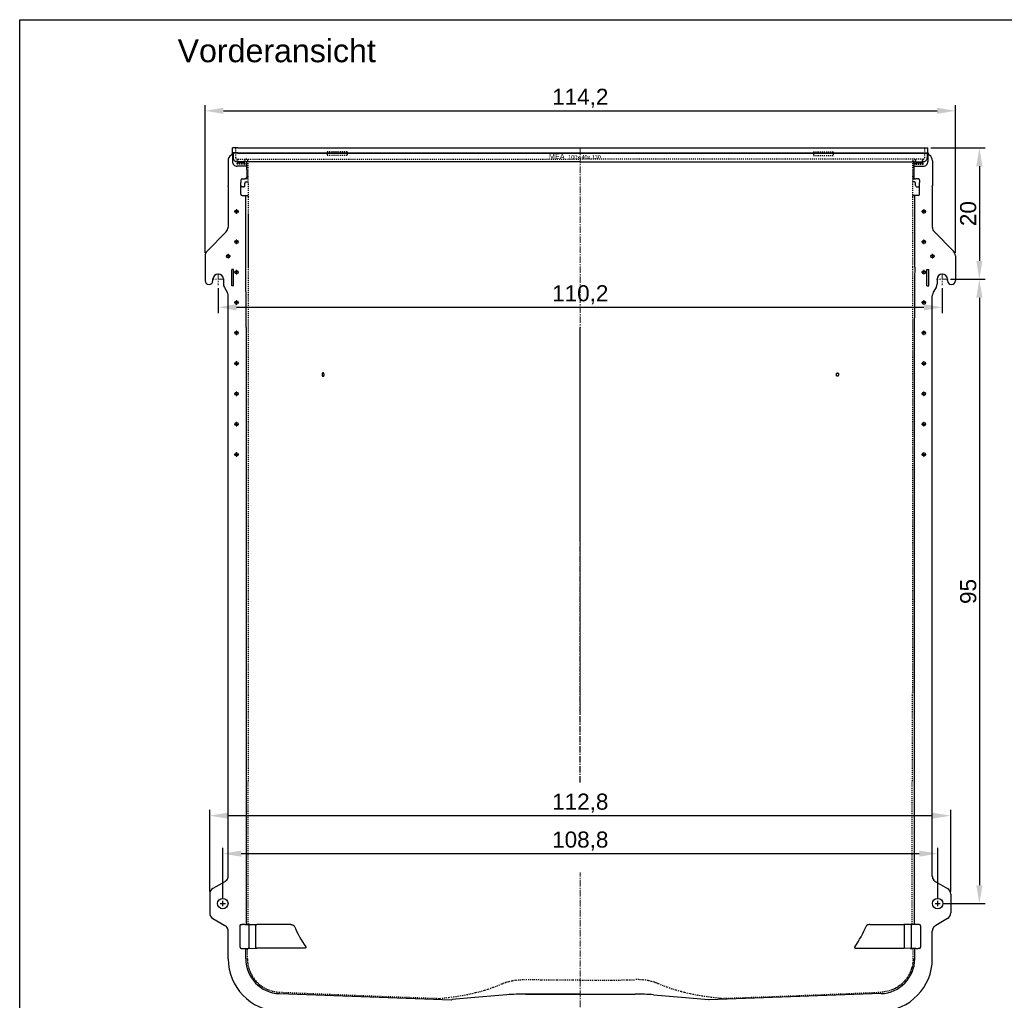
# Model space of a CAD drawing. Header units: millimetres. Extents: x 251 to 3171, y -906 to 1333.
# Tile 2 of 3: x 251 to 1750, y -159 to 1333. Entities that reach past the tile are written whole.
import ezdxf

# ---------------------------------------------------------------- set-up
doc = ezdxf.new("R2010")
doc.units = ezdxf.units.MM
for name, pattern in [('CENTER', [50.8, 31.75, -6.35, 6.35, -6.35]), ('DOTTED', [3.175, 1.5875, -1.5875]), ('HIDDEN2', [0.1875, 0.125, -0.0625])]:
    doc.linetypes.add(name, pattern=pattern)
doc.layers.add('1', color=5, linetype='Continuous')
doc.layers.add('180', color=90, linetype='DOTTED')
for name, color, linetype, lineweight in [('Bemassung', 1, 'Continuous', 25), ('Mittellinie', 2, 'CENTER', 25), ('Schraffur', 253, 'Continuous', 25)]:
    doc.layers.add(name, color=color, linetype=linetype, lineweight=lineweight)
doc.styles.get("Standard").update_dxf_attribs({"font": 'arial.ttf'})
doc.styles.add('TSTYLE7', font='arial.ttf', dxfattribs={"width": 0.95, "height": 6})
doc.styles.add('TSTYLE8', font='arial.ttf', dxfattribs={"width": 0.95, "height": 8})
doc.dimstyles.new('MEA', dxfattribs={"dimscale": 0, "dimtxt": 3.5, "dimasz": 4, "dimexe": 1.25, "dimexo": 0.625, "dimtad": 1, "dimtxsty": 'Standard', "dimcen": 4, "dimadec": 0, "dimazin": 2, "dimtfac": 1, "dimtmove": 0, "dimatfit": 3, "dimfxl": 1, "dimtvp": 1, "dimtolj": 1, "dimtzin": 0, "dimarcsym": 0})

# ---------------------------------------------------------------- blocks, each defined once
blk = doc.blocks.new('*D220')
at = {"layer": 'Bemassung', "color": 0, "lineweight": -2, "ltscale": 0.3, "transparency": 16777216}
for p, q in [((533.1, 978), (533.1, 1202.9)), ((1675.1, 978), (1675.1, 1202.9)), ((561.1, 1194.1), (1647.1, 1194.1))]:
    blk.add_line(p, q, dxfattribs=at)
at = {"layer": 'Bemassung', "color": 0, "lineweight": 25, "ltscale": 0.3, "transparency": 16777216}
for points in [[(561.1, 1198.8), (561.1, 1189.5), (533.1, 1194.1)], [(1647.1, 1198.8), (1647.1, 1189.5), (1675.1, 1194.1)]]:
    blk.add_solid(points, dxfattribs=at)
at = {"layer": 'Defpoints', "color": 0, "lineweight": 25, "ltscale": 0.3, "transparency": 16777216}
for p in [(1675.1, 1194.1), (533.1, 973.6), (1675.1, 973.6)]:
    blk.add_point(p, dxfattribs=at)
at = {"layer": 'Bemassung', "color": 0, "lineweight": 25, "ltscale": 0.3, "transparency": 16777216, "insert": (1104.1, 1213.2), "char_height": 24.5, "attachment_point": 5}
blk.add_mtext('\\A1;114,2', dxfattribs=at)
blk = doc.blocks.new('*D223')
at = {"layer": 'Bemassung', "color": 0, "lineweight": -2, "ltscale": 0.3, "transparency": 16777216}
for p, q in [((553.1, 924.4), (553.1, 886.4)), ((1655.1, 924.4), (1655.1, 886.4)), ((581.1, 895.1), (1627.1, 895.1))]:
    blk.add_line(p, q, dxfattribs=at)
at = {"layer": 'Bemassung', "color": 0, "lineweight": 25, "ltscale": 0.3, "transparency": 16777216}
for points in [[(581.1, 899.8), (581.1, 890.4), (553.1, 895.1)], [(1627.1, 899.8), (1627.1, 890.4), (1655.1, 895.1)]]:
    blk.add_solid(points, dxfattribs=at)
at = {"layer": 'Defpoints', "color": 0, "lineweight": 25, "ltscale": 0.3, "transparency": 16777216}
for p in [(553.1, 928.7), (1655.1, 928.7), (1655.1, 895.1)]:
    blk.add_point(p, dxfattribs=at)
at = {"layer": 'Bemassung', "color": 0, "lineweight": 25, "ltscale": 0.3, "transparency": 16777216, "insert": (1104.1, 914.2), "char_height": 24.5, "attachment_point": 5}
blk.add_mtext('\\A1;110,2', dxfattribs=at)
blk = doc.blocks.new('*D224')
at = {"layer": 'Bemassung', "color": 0, "lineweight": -2, "ltscale": 0.3, "transparency": 16777216}
for p, q in [((1637.7, 1137.7), (1720.3, 1137.7)), ((1711.5, 1109.7), (1711.5, 965.7)), ((1667.5, 937.7), (1720.3, 937.7))]:
    blk.add_line(p, q, dxfattribs=at)
at = {"layer": 'Bemassung', "color": 0, "lineweight": 25, "ltscale": 0.3, "transparency": 16777216}
for points in [[(1706.9, 1109.7), (1716.2, 1109.7), (1711.5, 1137.7)], [(1706.9, 965.7), (1716.2, 965.7), (1711.5, 937.7)]]:
    blk.add_solid(points, dxfattribs=at)
at = {"layer": 'Defpoints', "color": 0, "lineweight": 25, "ltscale": 0.3, "transparency": 16777216}
for p in [(1633.3, 1137.7), (1663.1, 937.7), (1711.5, 937.7)]:
    blk.add_point(p, dxfattribs=at)
at = {"layer": 'Bemassung', "color": 0, "lineweight": 25, "ltscale": 0.3, "transparency": 16777216, "insert": (1694.6, 1037.7), "char_height": 24.5, "attachment_point": 5, "rotation": 90}
blk.add_mtext('\\A1;20', dxfattribs=at)
blk = doc.blocks.new('*D225')
at = {"layer": 'Bemassung', "color": 0, "lineweight": -2, "ltscale": 0.3, "transparency": 16777216}
for p, q in [((1667.5, 937.7), (1720.3, 937.7)), ((1711.6, 909.7), (1711.6, 15.7)), ((1656.5, -12.3), (1720.3, -12.3))]:
    blk.add_line(p, q, dxfattribs=at)
at = {"layer": 'Bemassung', "color": 0, "lineweight": 25, "ltscale": 0.3, "transparency": 16777216}
for points in [[(1706.9, 909.7), (1716.2, 909.7), (1711.6, 937.7)], [(1706.9, 15.7), (1716.2, 15.7), (1711.6, -12.3)]]:
    blk.add_solid(points, dxfattribs=at)
at = {"layer": 'Defpoints', "color": 0, "lineweight": 25, "ltscale": 0.3, "transparency": 16777216}
for p in [(1663.1, 937.7), (1652.1, -12.3), (1711.6, -12.3)]:
    blk.add_point(p, dxfattribs=at)
at = {"layer": 'Bemassung', "color": 0, "lineweight": 25, "ltscale": 0.3, "transparency": 16777216, "insert": (1694.7, 462.7), "char_height": 24.5, "attachment_point": 5, "rotation": 90}
blk.add_mtext('\\A1;95', dxfattribs=at)
blk = doc.blocks.new('*D226')
at = {"layer": 'Bemassung', "color": 0, "lineweight": -2, "ltscale": 0.3, "transparency": 16777216}
for p, q in [((560.1, -3.9), (560.1, 72.5)), ((588.1, 63.8), (1620.1, 63.8)), ((1648.1, -3.9), (1648.1, 72.5))]:
    blk.add_line(p, q, dxfattribs=at)
at = {"layer": 'Bemassung', "color": 0, "lineweight": 25, "ltscale": 0.3, "transparency": 16777216}
for points in [[(588.1, 68.4), (588.1, 59.1), (560.1, 63.8)], [(1620.1, 68.4), (1620.1, 59.1), (1648.1, 63.8)]]:
    blk.add_solid(points, dxfattribs=at)
at = {"layer": 'Defpoints', "color": 0, "lineweight": 25, "ltscale": 0.3, "transparency": 16777216}
for p in [(1648.1, 63.8), (560.1, -8.3), (1648.1, -8.3)]:
    blk.add_point(p, dxfattribs=at)
at = {"layer": 'Bemassung', "color": 0, "lineweight": 25, "ltscale": 0.3, "transparency": 16777216, "insert": (1104.1, 82.9), "char_height": 24.5, "attachment_point": 5}
blk.add_mtext('\\A1;108,8', dxfattribs=at)
blk = doc.blocks.new('*D227')
at = {"layer": 'Bemassung', "color": 0, "lineweight": -2, "ltscale": 0.3, "transparency": 16777216}
for p, q in [((540.1, 6.3), (540.1, 130.3)), ((1640.1, 121.5), (568.1, 121.5)), ((1668.1, 6.3), (1668.1, 130.3))]:
    blk.add_line(p, q, dxfattribs=at)
at = {"layer": 'Bemassung', "color": 0, "lineweight": 25, "ltscale": 0.3, "transparency": 16777216}
for points in [[(568.1, 126.2), (568.1, 116.9), (540.1, 121.5)], [(1640.1, 126.2), (1640.1, 116.9), (1668.1, 121.5)]]:
    blk.add_solid(points, dxfattribs=at)
at = {"layer": 'Defpoints', "color": 0, "lineweight": 25, "ltscale": 0.3, "transparency": 16777216}
for p in [(540.1, 121.5), (540.1, 2), (1668.1, 2)]:
    blk.add_point(p, dxfattribs=at)
at = {"layer": 'Bemassung', "color": 0, "lineweight": 25, "ltscale": 0.3, "transparency": 16777216, "insert": (1104.1, 140.6), "char_height": 24.5, "attachment_point": 5}
blk.add_mtext('\\A1;112,8', dxfattribs=at)

msp = doc.modelspace()

# ---------------------------------------------------------------- linework, layer by layer
at = {"lineweight": 25, "ltscale": 0.3}
for p, q in [((575.82, 1137.73), (574.83, 1137.73)), ((574.83, 1130.67), (574.83, 1137.73)), ((574.83, 1130.67), (574.84, 1130.31)), ((574.84, 1130.31), (574.85, 1130.05)), ((575.82, 1130.31), (574.85, 1130.31)), ((575.85, 1129.73), (574.85, 1130.31)), ((574.85, 1130.31), (574.85, 1130.05)), ((574.85, 1130.05), (574.86, 1116.95)), ((582.82, 1137.73), (575.82, 1137.73)), ((582.82, 1130.31), (575.82, 1130.31)), ((576.82, 1129.73), (575.85, 1129.73)), ((582.82, 1129.73), (576.82, 1129.73)), ((582.82, 1137.73), (1625.35, 1137.73)), ((582.82, 1130.31), (1625.35, 1130.31)), ((582.82, 1129.73), (1625.35, 1129.73)), ((1625.35, 1137.73), (1632.35, 1137.73)), ((1625.35, 1130.31), (1632.35, 1130.31)), ((1625.35, 1129.73), (1631.35, 1129.73)), ((1631.35, 1129.73), (1632.32, 1129.73)), ((1632.32, 1129.73), (1633.32, 1130.31)), ((1632.32, 1129.73), (1632.32, 1122.73)), ((1632.35, 1137.73), (1633.33, 1137.73)), ((1632.35, 1130.31), (1633.32, 1130.31)), ((1633.32, 1130.05), (1633.32, 1125.34)), ((1633.32, 1125.34), (1633.32, 1116.95)), ((1633.33, 1130.67), (1633.33, 1137.73)), ((568.09, 1118.13), (568.09, 1080.08)), ((1104.08, 1116.73), (581.85, 1116.73)), ((596.22, 1109.97), (581.86, 1109.94)), ((582.91, 1116.73), (582.86, 1115.73)), ((592.3, 1114.73), (583.86, 1114.73)), ((593.26, 1116.73), (593.3, 1115.73)), ((596.16, 1116.73), (596.4, 1092.78)), ((1104.08, 1116.73), (1626.32, 1116.73)), ((1612.01, 1116.73), (1611.77, 1092.78)), ((1611.94, 1109.97), (1626.31, 1109.94)), ((1614.91, 1116.73), (1614.86, 1115.73)), ((1615.86, 1114.73), (1624.3, 1114.73)), ((1625.26, 1116.73), (1625.3, 1115.73)), ((1640.08, 1118.13), (1640.08, 1080.08)), ((568.09, 1080.08), (568.18, 1079.99)), ((568.26, 1078.99), (568.26, 1017.8)), ((587.6, 1088.71), (587.6, 1085.91)), ((587.6, 1085.89), (587.6, 1084.95)), ((587.6, 1084.09), (587.6, 1084.94)), ((587.6, 1067.27), (587.6, 1084.09)), ((589.6, 1090.71), (593.41, 1090.71)), ((595.4, 1090.78), (593.41, 1090.71)), ((593.6, 1080.4), (593.6, 1083.95)), ((596.4, 1090.78), (595.42, 1090.78)), ((595.59, 1085.95), (598.4, 1085.96)), ((1612.57, 1085.95), (1609.77, 1085.96)), ((1611.77, 1090.78), (1612.75, 1090.78)), ((1612.76, 1090.78), (1614.76, 1090.71)), ((1614.57, 1080.41), (1614.57, 1083.95)), ((1618.56, 1090.71), (1614.76, 1090.71)), ((1620.56, 1088.71), (1620.56, 1085.91)), ((1620.56, 1085.9), (1620.57, 1084.95)), ((1620.57, 1084.09), (1620.57, 1084.94)), ((1620.57, 1067.27), (1620.57, 1084.09)), ((1639.9, 1078.99), (1639.9, 1017.8)), ((1640.08, 1080.08), (1639.98, 1079.99)), ((591.6, 1078.41), (589.6, 1078.41)), ((589.6, 1065.27), (594.34, 1065.21)), ((594.34, 1065.21), (596.54, 1065.21)), ((1613.83, 1065.21), (1611.63, 1065.21)), ((1618.57, 1065.27), (1613.83, 1065.21)), ((1616.56, 1078.41), (1618.56, 1078.41)), ((565.16, 1009.81), (536.01, 980.66)), ((568.18, 1016.8), (568.09, 1016.71)), ((568.18, 1016.8), (568.21, 1016.88)), ((568.26, 1017.8), (568.21, 1016.88)), ((1639.9, 1017.8), (1639.96, 1016.88)), ((1639.98, 1016.8), (1639.96, 1016.88)), ((1639.98, 1016.8), (1640.08, 1016.71)), ((1643.01, 1009.81), (1672.15, 980.66)), ((533.08, 973.59), (533.08, 935.73)), ((1675.08, 973.59), (1675.08, 935.73)), ((573.58, 927.73), (573.58, 952.73)), ((576.58, 952.73), (573.58, 952.73)), ((576.58, 927.73), (576.58, 952.73)), ((1631.58, 927.73), (1631.58, 952.73)), ((1631.58, 952.73), (1634.58, 952.73)), ((1634.58, 927.73), (1634.58, 952.73)), ((545.08, 935.73), (545.08, 937.73)), ((561.08, 937.73), (561.08, 930.41)), ((1647.08, 937.73), (1647.08, 930.41)), ((1663.08, 935.73), (1663.08, 937.73)), ((562.42, 925.41), (566.75, 917.92)), ((576.58, 927.73), (573.58, 927.73)), ((1631.58, 927.73), (1634.58, 927.73)), ((1645.74, 925.41), (1641.42, 917.92)), ((568.17, 913.02), (568.03, 914.01)), ((568.18, 913), (568.21, 912.92)), ((568.26, 912), (568.21, 912.92)), ((568.26, 29.67), (568.26, 912)), ((1639.9, 912), (1639.96, 912.92)), ((1639.9, 29.67), (1639.9, 912)), ((1639.98, 913), (1639.96, 912.92)), ((1640, 913.02), (1640.14, 914.01)), ((595.66, 864.5), (595.66, -43.85)), ((1612.51, 864.5), (1612.51, -43.85)), ((563.09, 21.01), (545.09, 10.62)), ((563.8, 21.47), (563.09, 21.01)), ((565.13, 22.46), (563.8, 21.47)), ((565.17, 22.48), (565.13, 22.46)), ((1643, 22.48), (1643.03, 22.46)), ((1643.03, 22.46), (1644.36, 21.47)), ((1644.36, 21.47), (1645.08, 21.01)), ((1645.08, 21.01), (1663.08, 10.62)), ((540.09, 1.96), (540.09, -26.49)), ((1668.08, 1.96), (1668.08, -26.49)), ((545.09, -35.15), (563.09, -45.55)), ((588.13, -44.05), (588.8, -44.05)), ((588.8, -44.05), (589.62, -43.95)), ((593.48, -43.85), (598.77, -43.85)), ((601.4, -43.88), (598.77, -43.85)), ((601.4, -43.88), (611.77, -44.19)), ((663.55, -44.19), (611.77, -44.19)), ((1544.62, -44.2), (1596.4, -44.2)), ((1606.77, -43.88), (1596.4, -44.2)), ((1606.77, -43.88), (1609.39, -43.85)), ((1614.69, -43.85), (1609.39, -43.85)), ((1619.36, -44.06), (1618.55, -43.95)), ((1620.04, -44.06), (1619.36, -44.06)), ((1663.08, -35.15), (1645.08, -45.55)), ((563.09, -45.55), (564.05, -46.18)), ((565.31, -47.17), (564.05, -46.18)), ((565.34, -47.19), (565.31, -47.17)), ((568.26, -96.31), (568.26, -54.21)), ((586.14, -46.05), (586.22, -78.45)), ((600.09, -78.58), (600.09, -45.83)), ((610.46, -78.26), (610.46, -46.15)), ((1597.71, -78.26), (1597.71, -46.15)), ((1608.08, -78.58), (1608.08, -45.83)), ((1622.03, -46.05), (1621.94, -78.45)), ((1639.9, -96.31), (1639.9, -54.21)), ((1642.82, -47.19), (1642.86, -47.17)), ((1642.86, -47.17), (1644.12, -46.18)), ((1645.08, -45.55), (1644.12, -46.18)), ((588.22, -80.44), (588.8, -80.44)), ((588.8, -80.44), (589.62, -80.55)), ((593.48, -80.65), (598.77, -80.65)), ((595.07, -96.31), (595.07, -80.65)), ((601.4, -80.62), (598.77, -80.65)), ((601.4, -80.62), (611.77, -80.31)), ((683.27, -80.31), (611.77, -80.31)), ((1524.9, -80.31), (1596.4, -80.31)), ((1606.77, -80.62), (1596.4, -80.31)), ((1606.77, -80.62), (1609.39, -80.65)), ((1614.69, -80.65), (1609.39, -80.65)), ((1613.09, -96.31), (1613.09, -80.65)), ((1619.36, -80.45), (1618.55, -80.55)), ((1619.95, -80.45), (1619.36, -80.45)), ((646.23, -149.29), (908.08, -158.79)), ((1561.93, -149.29), (1300.08, -158.79)), ((908.08, -158.79), (908.4, -158.47)), ((908.4, -158.47), (908.98, -158.36)), ((937.58, -155.86), (908.98, -158.36)), ((992.37, -151.07), (937.58, -155.86)), ((1020.65, -150.04), (1187.51, -150.04)), ((1104.08, -150.08), (1020.65, -150.08)), ((1215.8, -151.07), (1270.58, -155.86)), ((1270.58, -155.86), (1299.18, -158.36)), ((1299.76, -158.47), (1299.18, -158.36)), ((1300.08, -158.79), (1299.76, -158.47)), ((1300.08, -158.79), (1299.76, -158.47))]:
    msp.add_line(p, q, dxfattribs=at)
at = {"color": 7, "linetype": 'Continuous'}
for p, q in [((575.85, 1129.73), (575.85, 1122.73)), ((575.85, 1129.73), (575.85, 1122.73)), ((1633.33, 1130.67), (1633.33, 1130.31)), ((545.08, 937.73), (544.72, 937.73)), ((561.08, 937.73), (561.45, 937.73)), ((1647.08, 937.73), (1646.72, 937.73)), ((1663.08, 937.73), (1663.45, 937.73)), ((1104.08, 864.66), (1104.08, 864.62)), ((1104.08, 637.73), (1104.08, 864.62)), ((1104.08, 537.73), (1104.09, 637.73)), ((1104.08, -130.03), (1104.08, -128.28))]:
    msp.add_line(p, q, dxfattribs=at)
at = {"color": 5, "linetype": 'Continuous'}
msp.add_line((1633.32, 1130.31), (1633.32, 1130.05), dxfattribs=at)
at = {"color": 7, "linetype": 'HIDDEN2'}
for p, q in [((1633.33, 1130.31), (1633.32, 1130.05)), ((1104.08, 864.6), (1104.08, 864.51))]:
    msp.add_line(p, q, dxfattribs=at)
at = {"lineweight": 25, "ltscale": 0.3}
msp.add_lwpolyline([(250.91, 1332.78), (3170.58, 1332.78), (3170.58, -906.49), (250.91, -906.49)], close=True, dxfattribs=at)
for points in [[(568.26, 1078.99), (568.26, 1079.2), (568.26, 1079.4), (568.25, 1079.59), (568.23, 1079.74), (568.22, 1079.86), (568.2, 1079.95), (568.2, 1079.96), (568.19, 1079.97), (568.19, 1079.98), (568.19, 1079.98), (568.19, 1079.98), (568.18, 1079.99)], [(1639.9, 1078.99), (1639.91, 1079.2), (1639.91, 1079.4), (1639.92, 1079.59), (1639.93, 1079.74), (1639.95, 1079.86), (1639.97, 1079.95), (1639.97, 1079.96), (1639.97, 1079.97), (1639.98, 1079.98), (1639.98, 1079.98), (1639.98, 1079.98), (1639.98, 1079.99)], [(594.98, 956.11), (594.89, 990.88), (594.99, 1025.65), (594.98, 1065.21)], [(596.54, 1065.21), (596.69, 1065.2), (596.84, 1065.18), (596.99, 1065.15), (597.13, 1065.1), (597.28, 1065.05), (597.41, 1064.98), (597.55, 1064.91), (597.67, 1064.82), (597.79, 1064.72), (597.9, 1064.62), (598, 1064.5), (598.1, 1064.38), (598.18, 1064.25), (598.26, 1064.11), (598.32, 1063.97), (598.38, 1063.82), (598.42, 1063.67), (598.45, 1063.52), (598.47, 1063.37), (598.48, 1063.21)], [(1611.63, 1065.21), (1611.48, 1065.2), (1611.33, 1065.18), (1611.18, 1065.15), (1611.03, 1065.1), (1610.89, 1065.05), (1610.75, 1064.98), (1610.62, 1064.91), (1610.49, 1064.82), (1610.38, 1064.72), (1610.26, 1064.62), (1610.16, 1064.5), (1610.07, 1064.38), (1609.98, 1064.25), (1609.91, 1064.11), (1609.84, 1063.97), (1609.79, 1063.82), (1609.75, 1063.67), (1609.72, 1063.52), (1609.7, 1063.37), (1609.69, 1063.21)], [(1613.18, 956.11), (1613.28, 990.88), (1613.17, 1025.65), (1613.19, 1065.21)], [(711.05, 792.73), (711.07, 792.5), (711.09, 792.28), (711.13, 792.05), (711.19, 791.83), (711.26, 791.61), (711.33, 791.41), (711.41, 791.22), (711.51, 791.04), (711.62, 790.87), (711.74, 790.7), (711.86, 790.57), (711.95, 790.48), (712.06, 790.4), (712.12, 790.35), (712.19, 790.31), (712.26, 790.27), (712.33, 790.23), (712.4, 790.2), (712.47, 790.18), (712.54, 790.16), (712.62, 790.15), (712.69, 790.14), (712.76, 790.14), (712.84, 790.14), (712.91, 790.15), (712.98, 790.16), (713.05, 790.18), (713.12, 790.2), (713.19, 790.23), (713.26, 790.27), (713.33, 790.31), (713.39, 790.35), (713.45, 790.39), (713.52, 790.45), (713.58, 790.51), (713.66, 790.6), (713.74, 790.7), (713.85, 790.86), (713.92, 790.99), (713.98, 791.11), (714.06, 791.31), (714.16, 791.61), (714.21, 791.83), (714.24, 792.05), (714.26, 792.28), (714.27, 792.51), (714.27, 792.73), (714.25, 792.96), (714.22, 793.19), (714.18, 793.42), (714.13, 793.64), (714.06, 793.86), (713.99, 794.05), (713.9, 794.24), (713.81, 794.43), (713.7, 794.6), (713.57, 794.76), (713.45, 794.9), (713.36, 794.99), (713.25, 795.07), (713.19, 795.12), (713.12, 795.16), (713.05, 795.2), (712.98, 795.23), (712.9, 795.26), (712.83, 795.29), (712.76, 795.3), (712.69, 795.32), (712.62, 795.32), (712.54, 795.33), (712.47, 795.32), (712.4, 795.32), (712.33, 795.3), (712.26, 795.29), (712.19, 795.26), (712.12, 795.23), (712.05, 795.2), (711.98, 795.16), (711.92, 795.12), (711.86, 795.07), (711.79, 795.02), (711.73, 794.96), (711.65, 794.86), (711.57, 794.76), (711.46, 794.61), (711.39, 794.48), (711.33, 794.35), (711.25, 794.16), (711.16, 793.86), (711.11, 793.64), (711.08, 793.41), (711.05, 793.19), (711.05, 792.96), (711.05, 792.73)], [(1497.12, 792.73), (1497.1, 792.5), (1497.07, 792.28), (1497.03, 792.05), (1496.98, 791.83), (1496.91, 791.61), (1496.84, 791.41), (1496.75, 791.22), (1496.66, 791.04), (1496.55, 790.87), (1496.43, 790.7), (1496.31, 790.57), (1496.21, 790.48), (1496.11, 790.4), (1496.04, 790.35), (1495.98, 790.31), (1495.91, 790.27), (1495.84, 790.23), (1495.76, 790.2), (1495.69, 790.18), (1495.62, 790.16), (1495.55, 790.15), (1495.48, 790.14), (1495.4, 790.14), (1495.33, 790.14), (1495.26, 790.15), (1495.19, 790.16), (1495.12, 790.18), (1495.05, 790.2), (1494.98, 790.23), (1494.91, 790.27), (1494.84, 790.31), (1494.78, 790.35), (1494.72, 790.39), (1494.65, 790.45), (1494.59, 790.51), (1494.5, 790.6), (1494.42, 790.7), (1494.32, 790.86), (1494.25, 790.99), (1494.18, 791.11), (1494.1, 791.31), (1494.01, 791.61), (1493.96, 791.83), (1493.92, 792.05), (1493.9, 792.28), (1493.89, 792.51), (1493.9, 792.73), (1493.91, 792.96), (1493.94, 793.19), (1493.98, 793.42), (1494.04, 793.64), (1494.11, 793.86), (1494.18, 794.05), (1494.26, 794.24), (1494.36, 794.43), (1494.47, 794.6), (1494.59, 794.76), (1494.71, 794.9), (1494.81, 794.99), (1494.91, 795.07), (1494.98, 795.12), (1495.05, 795.16), (1495.12, 795.2), (1495.19, 795.23), (1495.26, 795.26), (1495.33, 795.29), (1495.4, 795.3), (1495.48, 795.32), (1495.55, 795.32), (1495.62, 795.33), (1495.69, 795.32), (1495.77, 795.32), (1495.84, 795.3), (1495.91, 795.29), (1495.98, 795.26), (1496.05, 795.23), (1496.12, 795.2), (1496.18, 795.16), (1496.25, 795.12), (1496.31, 795.07), (1496.37, 795.02), (1496.43, 794.96), (1496.52, 794.86), (1496.6, 794.76), (1496.7, 794.61), (1496.77, 794.48), (1496.83, 794.35), (1496.91, 794.16), (1497.01, 793.86), (1497.05, 793.64), (1497.09, 793.41), (1497.11, 793.19), (1497.12, 792.96), (1497.12, 792.73)], [(565.17, 22.48), (565.19, 22.49), (565.2, 22.5), (565.25, 22.53), (565.37, 22.63), (565.51, 22.76), (565.67, 22.91), (565.83, 23.09), (566, 23.28), (566.16, 23.47)], [(1643, 22.48), (1642.98, 22.49), (1642.96, 22.5), (1642.92, 22.53), (1642.8, 22.63), (1642.65, 22.76), (1642.49, 22.91), (1642.33, 23.09), (1642.17, 23.28), (1642.01, 23.47)], [(600.09, -45.83), (600.11, -45.53), (600.16, -45.24), (600.2, -45.09), (600.25, -44.96), (600.3, -44.82), (600.36, -44.7), (600.42, -44.58), (600.49, -44.47), (600.57, -44.36), (600.65, -44.27), (600.73, -44.18), (600.82, -44.11), (600.91, -44.04), (601, -43.99), (601.1, -43.94), (601.15, -43.93), (601.2, -43.91), (601.25, -43.9), (601.3, -43.89), (601.35, -43.88), (601.4, -43.88)], [(610.46, -46.15), (610.48, -45.85), (610.54, -45.55), (610.57, -45.41), (610.62, -45.27), (610.67, -45.14), (610.73, -45.01), (610.79, -44.89), (610.86, -44.78), (610.94, -44.68), (611.02, -44.58), (611.1, -44.5), (611.19, -44.42), (611.28, -44.36), (611.37, -44.3), (611.47, -44.26), (611.52, -44.24), (611.57, -44.23), (611.62, -44.21), (611.67, -44.2), (611.72, -44.2), (611.77, -44.19)], [(663.55, -44.19), (664.34, -44.24), (665.13, -44.36), (665.91, -44.55), (666.68, -44.81), (667.05, -44.97), (667.41, -45.16), (667.69, -45.32), (667.88, -45.45), (668.07, -45.59), (668.3, -45.79), (668.4, -45.9), (668.5, -46.01), (668.59, -46.13)], [(1544.62, -44.2), (1543.83, -44.25), (1543.04, -44.36), (1542.25, -44.55), (1541.48, -44.81), (1541.11, -44.97), (1540.75, -45.16), (1540.48, -45.32), (1540.28, -45.45), (1540.09, -45.59), (1539.87, -45.79), (1539.76, -45.9), (1539.67, -46.01), (1539.58, -46.13)], [(1597.71, -46.15), (1597.69, -45.85), (1597.63, -45.55), (1597.59, -45.41), (1597.55, -45.27), (1597.5, -45.14), (1597.44, -45.01), (1597.37, -44.89), (1597.3, -44.78), (1597.23, -44.68), (1597.15, -44.58), (1597.07, -44.5), (1596.98, -44.42), (1596.89, -44.36), (1596.79, -44.3), (1596.7, -44.26), (1596.65, -44.24), (1596.6, -44.23), (1596.55, -44.21), (1596.5, -44.2), (1596.45, -44.2), (1596.4, -44.2)], [(1608.08, -45.83), (1608.06, -45.53), (1608, -45.24), (1607.96, -45.09), (1607.92, -44.96), (1607.87, -44.82), (1607.81, -44.7), (1607.74, -44.58), (1607.68, -44.47), (1607.6, -44.36), (1607.52, -44.27), (1607.44, -44.18), (1607.35, -44.11), (1607.26, -44.04), (1607.16, -43.99), (1607.07, -43.94), (1607.02, -43.93), (1606.97, -43.91), (1606.92, -43.9), (1606.87, -43.89), (1606.82, -43.88), (1606.77, -43.88)], [(566.29, -48.18), (566.14, -47.98), (565.98, -47.79), (565.82, -47.62), (565.67, -47.46), (565.53, -47.33), (565.42, -47.24), (565.39, -47.21), (565.38, -47.2), (565.36, -47.19), (565.34, -47.19)], [(1641.88, -48.18), (1642.03, -47.98), (1642.19, -47.79), (1642.34, -47.62), (1642.49, -47.46), (1642.63, -47.33), (1642.75, -47.24), (1642.78, -47.21), (1642.79, -47.2), (1642.81, -47.19), (1642.82, -47.19)], [(601.4, -80.62), (601.35, -80.62), (601.29, -80.61), (601.24, -80.6), (601.19, -80.59), (601.14, -80.57), (601.09, -80.55), (600.99, -80.51), (600.9, -80.45), (600.8, -80.38), (600.71, -80.3), (600.63, -80.21), (600.55, -80.11), (600.47, -80), (600.4, -79.88), (600.34, -79.76), (600.28, -79.62), (600.23, -79.49), (600.19, -79.34), (600.15, -79.19), (600.1, -78.89), (600.09, -78.58)], [(611.77, -80.31), (611.72, -80.3), (611.67, -80.29), (611.61, -80.29), (611.56, -80.27), (611.51, -80.26), (611.46, -80.24), (611.36, -80.19), (611.27, -80.13), (611.17, -80.06), (611.08, -79.98), (611, -79.89), (610.92, -79.79), (610.84, -79.69), (610.77, -79.57), (610.71, -79.44), (610.65, -79.31), (610.6, -79.17), (610.56, -79.03), (610.52, -78.88), (610.47, -78.57), (610.46, -78.26)], [(686.27, -78.25), (686.37, -78.35), (686.43, -78.43), (686.5, -78.51), (686.56, -78.62), (686.59, -78.67), (686.62, -78.73), (686.64, -78.79), (686.66, -78.85), (686.67, -78.9), (686.67, -78.96), (686.67, -79.02), (686.67, -79.07), (686.66, -79.13), (686.64, -79.18), (686.63, -79.24), (686.6, -79.29), (686.58, -79.34), (686.55, -79.39), (686.52, -79.43), (686.48, -79.48), (686.44, -79.52), (686.4, -79.56), (686.3, -79.65), (686.23, -79.7), (686.15, -79.75), (686.03, -79.81), (685.84, -79.9), (685.51, -80.01), (685.16, -80.11), (684.8, -80.18), (684.04, -80.27), (683.27, -80.31)], [(1521.9, -78.25), (1521.8, -78.35), (1521.73, -78.43), (1521.67, -78.51), (1521.6, -78.62), (1521.57, -78.67), (1521.55, -78.73), (1521.53, -78.79), (1521.51, -78.85), (1521.5, -78.9), (1521.5, -78.96), (1521.5, -79.02), (1521.5, -79.07), (1521.51, -79.13), (1521.52, -79.18), (1521.54, -79.24), (1521.56, -79.29), (1521.59, -79.34), (1521.62, -79.39), (1521.65, -79.43), (1521.69, -79.48), (1521.73, -79.52), (1521.77, -79.56), (1521.86, -79.65), (1521.94, -79.7), (1522.02, -79.75), (1522.14, -79.81), (1522.32, -79.9), (1522.66, -80.01), (1523.01, -80.11), (1523.37, -80.18), (1524.12, -80.27), (1524.9, -80.31)], [(1596.4, -80.31), (1596.45, -80.3), (1596.5, -80.3), (1596.55, -80.29), (1596.6, -80.27), (1596.65, -80.26), (1596.7, -80.24), (1596.8, -80.19), (1596.9, -80.13), (1596.99, -80.06), (1597.08, -79.98), (1597.17, -79.89), (1597.25, -79.79), (1597.32, -79.69), (1597.39, -79.57), (1597.46, -79.44), (1597.51, -79.31), (1597.57, -79.17), (1597.61, -79.03), (1597.64, -78.88), (1597.69, -78.57), (1597.71, -78.26)], [(1606.77, -80.62), (1606.82, -80.62), (1606.87, -80.61), (1606.92, -80.6), (1606.97, -80.59), (1607.02, -80.57), (1607.07, -80.55), (1607.17, -80.51), (1607.27, -80.45), (1607.36, -80.38), (1607.45, -80.3), (1607.54, -80.21), (1607.62, -80.11), (1607.7, -80), (1607.76, -79.88), (1607.83, -79.76), (1607.89, -79.63), (1607.94, -79.49), (1607.98, -79.34), (1608.02, -79.19), (1608.06, -78.89), (1608.08, -78.58)]]:
    msp.add_lwpolyline(points, dxfattribs=at)
for centre, radius in [((581.08, 1040.83), 2.54), ((1627.08, 1040.83), 2.54), ((581.08, 994.63), 2.54), ((1627.08, 994.63), 2.54), ((568.08, 972.73), 2.54), ((1640.08, 972.73), 2.54), ((581.08, 948.43), 2.54), ((1627.08, 948.43), 2.54), ((581.08, 902.23), 2.54), ((1627.08, 902.23), 2.54), ((581.08, 856.03), 2.54), ((1627.08, 856.03), 2.54), ((581.08, 809.83), 2.54), ((1627.08, 809.83), 2.54), ((581.08, 763.63), 2.54), ((1627.08, 763.63), 2.54), ((581.08, 717.43), 2.54), ((1627.08, 717.43), 2.54), ((581.08, 671.23), 2.54), ((1627.08, 671.23), 2.54), ((560.08, -12.27), 8), ((1648.08, -12.27), 8)]:
    msp.add_circle(centre, radius, dxfattribs=at)
for centre, radius, start, end in [((578.09, 1118.13), 10, 123.4326, 180), ((569.79, 1130.67), 5.04, 303.54279, 0.00727), ((1638.37, 1130.67), 5.04, 179.99273, 236.45721), ((1630.08, 1118.13), 10, 0, 56.5674), ((581.86, 1116.95), 7, 179.9603, 269.96122), ((581.85, 1122.73), 6, 224.39097, 269.99836), ((583.86, 1115.73), 1, 180.02681, 270.02679), ((592.3, 1115.73), 1, 269.97321, 359.97319), ((1615.86, 1115.73), 1, 180.02681, 270.02679), ((1624.3, 1115.73), 1, 269.97321, 359.97319), ((1626.31, 1116.95), 7, 270.03875, 0.03967), ((1626.32, 1122.73), 6, 270.00169, 315.60908), ((1626.29, 1122.73), 6, 315.60667, 337.80391), ((1626.32, 1122.73), 6, 337.80307, 0.00031), ((589.6, 1088.71), 2, 89.96703, 180.0329), ((589.6, 1080.4), 2, 179.9672, 270.03307), ((591.6, 1080.4), 2, 269.96703, 0.0329), ((595.6, 1083.95), 2, 90.20184, 179.99996), ((594.4, 1092.76), 2, 270.82349, 0.60217), ((596.37, 1092.78), 2, 270.82349, 0.60217), ((1611.79, 1092.78), 2, 179.39789, 269.17656), ((1613.77, 1092.76), 2, 179.39789, 269.17656), ((1612.57, 1083.95), 2, 0.00009, 89.79821), ((1616.56, 1080.4), 2, 179.96715, 270.03302), ((1618.57, 1088.72), 2, 359.96715, 90.03302), ((1618.57, 1080.4), 2, 269.96698, 0.03285), ((589.61, 1067.28), 2.01, 180.23295, 269.75803), ((1618.56, 1067.28), 2.01, 270.24202, 359.7671), ((558.09, 1016.88), 10, 315, 358.99744), ((1650.08, 1016.88), 10, 181.00256, 225), ((543.08, 973.59), 10, 135, 180), ((1665.08, 973.59), 10, 0, 45), ((553.08, 937.73), 8, 0, 180), ((-11698.35, 819.27), 12294.09, 0.210803, 0.637766), ((13906.51, 819.27), 12294.09, 179.362234, 179.789197), ((1655.08, 937.73), 8, 0, 180), ((539.08, 935.73), 6, 180.00002, 0.00002), ((571.08, 930.41), 10, 180, 210), ((1637.08, 930.41), 10, 330, 0), ((1669.08, 935.73), 6, 179.99999, 359.99999), ((558.09, 912.92), 10, 6.26518, 30), ((1650.08, 912.92), 10, 150, 173.73482), ((558.09, 29.67), 10.17, 322.47309, 359.99999), ((1650.08, 29.67), 10.17, 180.00001, 217.52691), ((550.09, 1.96), 10, 120.00164, 179.99769), ((1658.08, 1.96), 10, 0.00231, 59.99836), ((550.09, -26.49), 10, 180.00164, 239.99769), ((1658.08, -26.49), 10, 300.00231, 359.99836), ((588.14, -46.06), 2, 90.30193, 179.88154), ((592.83, -91.68), 47.84, 89.22228, 93.8523), ((1615.34, -91.69), 47.84, 86.14767, 90.77769), ((1620.02, -46.06), 2, 0.11843, 89.69804), ((558.09, -54.21), 10.18, 0.00024, 36.29484), ((848.42, 31.97), 196.06, 203.47483, 214.20342), ((1359.74, 31.97), 196.06, 325.79655, 336.52514), ((1650.08, -54.21), 10.18, 143.70516, 179.99976), ((588.23, -78.44), 2, 180.1184, 269.69801), ((592.83, -32.72), 47.94, 266.15561, 270.77606), ((1615.34, -32.72), 47.94, 269.22391, 273.84436), ((1619.94, -78.44), 2, 270.30196, 359.88157), ((648.09, -96.31), 79.83, 180, 267.99994), ((648.08, -96.31), 53.01, 180.00004, 267.99995), ((1560.08, -96.31), 53.01, 272.00005, 359.99996), ((1560.08, -96.31), 79.83, 272.00006, 0), ((1019, -495.31), 345.28, 89.72647, 94.4244), ((1189.16, -495.31), 345.28, 85.5756, 90.27353)]:
    msp.add_arc(centre, radius, start, end, dxfattribs=at)
at = {"color": 7, "linetype": 'Continuous'}
for centre, start, end in [((581.85, 1122.73), 179.99966, 202.1969), ((581.88, 1122.73), 202.19606, 224.39331)]:
    msp.add_arc(centre, 6, start, end, dxfattribs=at)
at = {"layer": '1', "color": 4, "linetype": 'HIDDEN2'}
msp.add_line((582.08, 1120.73), (581.83, 1120.73), dxfattribs=at)
at = {"layer": '180'}
for p, q in [((579.83, 1122.73), (579.83, 1137.73)), ((749.08, 1131.73), (719.08, 1131.73)), ((719.08, 1131.73), (719.08, 1126.33)), ((749.08, 1126.33), (719.08, 1126.33)), ((749.08, 1131.73), (749.08, 1126.33)), ((1459.08, 1131.73), (1489.08, 1131.73)), ((1459.08, 1131.73), (1459.08, 1126.33)), ((1459.08, 1126.33), (1489.08, 1126.33)), ((1489.08, 1131.73), (1489.08, 1126.33)), ((1628.33, 1122.73), (1628.33, 1137.73)), ((581.83, 1120.73), (582.82, 1120.73)), ((582.08, 1116.73), (582.08, 1120.73)), ((582.08, 1112.73), (582.08, 1116.73)), ((582.63, 1112.73), (582.08, 1112.73)), ((583.17, 1112.73), (582.63, 1112.73)), ((582.82, 1120.73), (1104.08, 1120.73)), ((583.09, 1116.73), (583.09, 1120.73)), ((593, 1112.73), (583.17, 1112.73)), ((593, 1112.73), (593.54, 1112.73)), ((593.08, 1116.73), (593.08, 1120.73)), ((593.54, 1112.73), (594.08, 1112.73)), ((594.08, 1116.73), (594.08, 1120.7)), ((594.08, 1112.73), (594.08, 1116.73)), ((598.14, 1117.71), (598.37, 1092.8)), ((1626.33, 1120.73), (1104.08, 1120.73)), ((1610.02, 1117.71), (1609.79, 1092.8)), ((1614.08, 1112.73), (1614.08, 1120.73)), ((1614.63, 1112.73), (1614.08, 1112.73)), ((1615.17, 1112.73), (1614.63, 1112.73)), ((1615.09, 1116.73), (1615.09, 1120.73)), ((1615.17, 1112.73), (1625, 1112.73)), ((1625, 1112.73), (1625.54, 1112.73)), ((1625.08, 1116.73), (1625.08, 1120.73)), ((1625.54, 1112.73), (1626.08, 1112.73)), ((1626.08, 1112.73), (1626.08, 1120.73)), ((598.37, 1092.8), (598.48, 1063.21)), ((1609.79, 1092.8), (1609.69, 1063.21)), ((598.48, 1063.21), (598.47, 956.15)), ((1609.69, 1063.21), (1609.7, 956.15)), ((598.47, 1036.44), (598.47, 956.15)), ((598.47, 956.15), (598.56, 864.51)), ((1609.7, 956.15), (1609.61, 864.51)), ((598.57, 864.51), (598.67, 172.89)), ((1609.6, 864.51), (1609.5, 172.88)), ((598.66, -43.84), (598.67, 172.89)), ((1609.51, -43.85), (1609.5, 172.88)), ((597.48, -96.32), (597.43, -80.65)), ((1610.68, -96.32), (1610.74, -80.65)), ((889.11, -156.52), (890.53, -156.52)), ((1319.05, -156.52), (1317.64, -156.52))]:
    msp.add_line(p, q, dxfattribs=at)
for points in [[(597.48, -96.32), (597.54, -98.53), (597.69, -100.74), (597.93, -102.94), (598.27, -105.13), (598.7, -107.3), (599.23, -109.45), (599.69, -111.05), (600.2, -112.63), (600.96, -114.71), (601.58, -116.25), (602.26, -117.77), (603.24, -119.75), (604.3, -121.7), (605.45, -123.59), (606.67, -125.44), (607.98, -127.23), (609.36, -128.96), (610.44, -130.21), (611.57, -131.44), (613.13, -133), (614.35, -134.14), (615.6, -135.23), (617.33, -136.61), (618.66, -137.6), (620.03, -138.55), (621.89, -139.74), (623.33, -140.58), (624.79, -141.37), (626.77, -142.35), (628.29, -143.03), (629.83, -143.66), (632.43, -144.6), (635.09, -145.39), (637.78, -146.01), (640.51, -146.48), (643.26, -146.82), (646.02, -147.04)], [(1610.68, -96.32), (1610.63, -98.53), (1610.48, -100.74), (1610.23, -102.94), (1609.89, -105.13), (1609.46, -107.3), (1608.93, -109.45), (1608.48, -111.05), (1607.97, -112.63), (1607.21, -114.71), (1606.58, -116.25), (1605.91, -117.77), (1604.93, -119.75), (1603.86, -121.7), (1602.72, -123.59), (1601.49, -125.44), (1600.19, -127.23), (1598.81, -128.96), (1597.72, -130.21), (1596.6, -131.44), (1595.04, -133), (1593.82, -134.14), (1592.56, -135.23), (1590.84, -136.61), (1589.51, -137.6), (1588.14, -138.55), (1586.27, -139.74), (1584.84, -140.58), (1583.38, -141.37), (1581.39, -142.35), (1579.88, -143.03), (1578.34, -143.66), (1575.73, -144.6), (1573.08, -145.39), (1570.38, -146.01), (1567.66, -146.48), (1564.91, -146.82), (1562.15, -147.04)], [(890.53, -156.52), (904.24, -155.01), (911.09, -154.11), (917.93, -153.1), (924.77, -151.96), (931.58, -150.69), (937.03, -149.55), (945.16, -147.66), (950.59, -146.26), (958.67, -143.96), (964.05, -142.26), (972.06, -139.49), (977.39, -137.48), (985.3, -134.24)], [(985.3, -134.24), (986.91, -133.54), (989.38, -132.59), (991.16, -131.96), (993.86, -131.12), (995.8, -130.59), (998.73, -129.89), (1000.8, -129.47), (1003.92, -128.94), (1006.64, -128.58), (1009.36, -128.3), (1012.17, -128.1), (1014.97, -127.98), (1017.81, -127.95), (1020.65, -128.01)], [(1104.08, -128.82), (1092.16, -128.81), (1080.24, -128.8), (1068.32, -128.77), (1056.4, -128.7), (1044.48, -128.57), (1032.56, -128.35), (1020.65, -128.01)], [(1104.08, -128.82), (1116, -128.81), (1127.92, -128.8), (1139.84, -128.77), (1151.77, -128.7), (1163.69, -128.57), (1175.61, -128.35), (1187.51, -128.01)], [(1222.87, -134.24), (1221.25, -133.54), (1218.79, -132.59), (1217.01, -131.96), (1214.3, -131.12), (1212.37, -130.59), (1209.44, -129.89), (1207.37, -129.47), (1204.25, -128.94), (1201.53, -128.58), (1198.8, -128.3), (1196, -128.1), (1193.19, -127.98), (1190.35, -127.95), (1187.51, -128.01)], [(1317.64, -156.52), (1303.93, -155.01), (1297.07, -154.11), (1290.24, -153.1), (1283.4, -151.96), (1276.59, -150.69), (1271.14, -149.55), (1263, -147.66), (1257.58, -146.26), (1249.5, -143.96), (1244.12, -142.26), (1236.11, -139.49), (1230.78, -137.48), (1222.87, -134.24)]]:
    msp.add_lwpolyline(points, dxfattribs=at)
for centre, radius, start, end in [((581.83, 1122.73), 2, 180.00007, 269.99978), ((595.11, 1117.7), 3.03, 0.26308, 89.99064), ((1613.06, 1117.7), 3.03, 90.00942, 179.73697), ((1626.33, 1122.73), 2, 270.00022, 359.99993), ((1808.13, 26535.33), 26707.66, 267.506151, 268.028058), ((400.06, 26535.33), 26707.66, 271.971911, 272.493819)]:
    msp.add_arc(centre, radius, start, end, dxfattribs=at)
at = {"layer": 'Bemassung', "lineweight": 25}
for p, q in [((556.08, -12.27), (564.08, -12.27)), ((560.08, -16.27), (560.08, -8.27)), ((1644.08, -12.27), (1652.08, -12.27)), ((1648.08, -16.27), (1648.08, -8.27))]:
    msp.add_line(p, q, dxfattribs=at)
at = {"layer": 'Mittellinie', "lineweight": 18, "ltscale": 0.3}
for p, q in [((1104.08, 277.01), (1104.08, 1137.73)), ((584.63, 1040.83), (577.54, 1040.83)), ((581.08, 1044.38), (581.08, 1037.29)), ((1630.63, 1040.83), (1623.54, 1040.83)), ((1627.08, 1044.38), (1627.08, 1037.29)), ((584.63, 994.63), (577.54, 994.63)), ((581.08, 998.18), (581.08, 991.09)), ((1630.63, 994.63), (1623.54, 994.63)), ((1627.08, 998.18), (1627.08, 991.09)), ((568.08, 976.28), (568.08, 969.19)), ((1640.08, 976.28), (1640.08, 969.19)), ((571.63, 972.73), (564.54, 972.73)), ((1643.63, 972.73), (1636.54, 972.73)), ((553.08, 946.73), (553.08, 928.73)), ((584.63, 948.43), (577.54, 948.43)), ((581.08, 951.98), (581.08, 944.89)), ((1630.63, 948.43), (1623.54, 948.43)), ((1627.08, 951.98), (1627.08, 944.89)), ((1655.08, 946.73), (1655.08, 928.73)), ((562.08, 937.73), (544.08, 937.73)), ((1664.08, 937.73), (1646.08, 937.73)), ((584.63, 902.23), (577.54, 902.23)), ((581.08, 905.78), (581.08, 898.69)), ((1630.63, 902.23), (1623.54, 902.23)), ((1627.08, 905.78), (1627.08, 898.69)), ((584.63, 856.03), (577.54, 856.03)), ((581.08, 859.58), (581.08, 852.49)), ((1630.63, 856.03), (1623.54, 856.03)), ((1627.08, 859.58), (1627.08, 852.49)), ((584.63, 809.83), (577.54, 809.83)), ((581.08, 813.38), (581.08, 806.29)), ((1630.63, 809.83), (1623.54, 809.83)), ((1627.08, 813.38), (1627.08, 806.29)), ((581.08, 767.18), (581.08, 760.09)), ((1627.08, 767.18), (1627.08, 760.09)), ((584.63, 763.63), (577.54, 763.63)), ((1630.63, 763.63), (1623.54, 763.63)), ((581.08, 720.98), (581.08, 713.89)), ((1627.08, 720.98), (1627.08, 713.89)), ((584.63, 717.43), (577.54, 717.43)), ((1630.63, 717.43), (1623.54, 717.43)), ((581.08, 674.78), (581.08, 667.69)), ((1627.08, 674.78), (1627.08, 667.69)), ((584.63, 671.23), (577.54, 671.23)), ((1630.63, 671.23), (1623.54, 671.23)), ((1104.08, -184.39), (1104.08, 35.22))]:
    msp.add_line(p, q, dxfattribs=at)
at = {"layer": 'Mittellinie', "lineweight": 25, "ltscale": 0.3}
msp.add_line((1104.08, 172.05), (1104.08, 537.73), dxfattribs=at)

# ---------------------------------------------------------------- texts
at = {"layer": 'Bemassung', "lineweight": 25, "ltscale": 0.3, "insert": (491.31, 1303.07), "char_height": 35, "width": 935.8916, "attachment_point": 1}
msp.add_mtext('Vorderansicht', dxfattribs=at)
at = {"layer": 'Schraffur', "width": 0.95}
for s, height, style, p in [('MEA', 8, 'TSTYLE8', (1056.38, 1120.73)), ('100x 40x 130', 6, 'TSTYLE7', (1085.72, 1120.73))]:
    msp.add_text(s, height=height, dxfattribs=dict(at, style=style)).set_placement(p)

# ---------------------------------------------------------------- dimensions: what is measured, and where the dimension line sits
at = {"layer": 'Bemassung', "lineweight": 25, "ltscale": 0.3}
for base, p1, p2, picture, middle in [((1675.08, 1194.12), (533.08, 973.59), (1675.08, 973.59), '*D220', (1104.08, 1213.22)), ((1655.08, 895.1), (553.08, 928.73), (1655.08, 928.73), '*D223', (1104.08, 914.2)), ((540.09, 121.52), (1668.08, 1.96), (540.09, 1.96), '*D227', (1104.08, 140.62)), ((1648.08, 63.76), (560.08, -8.27), (1648.08, -8.27), '*D226', (1104.08, 82.86))]:
    dim = msp.add_linear_dim(base=base, p1=p1, p2=p2, dimstyle='MEA', override={"dimscale": 7, "dimdec": 1, "dimlfac": 0.1}, dxfattribs=at)
    dim.commit()
    dim.dimension.update_dxf_attribs({"geometry": picture, "text_midpoint": middle})
for base, p1, p2, picture, middle in [((1711.53, 937.73), (1633.33, 1137.73), (1663.08, 937.73), '*D224', (1694.65, 1037.73)), ((1711.56, -12.27), (1663.08, 937.73), (1652.08, -12.27), '*D225', (1694.67, 462.73))]:
    dim = msp.add_linear_dim(base=base, p1=p1, p2=p2, angle=90, dimstyle='MEA', override={"dimscale": 7, "dimdec": 1, "dimlfac": 0.1}, dxfattribs=at)
    dim.commit()
    dim.dimension.update_dxf_attribs({"geometry": picture, "text_midpoint": middle})

doc.saveas('drawing.dxf')
